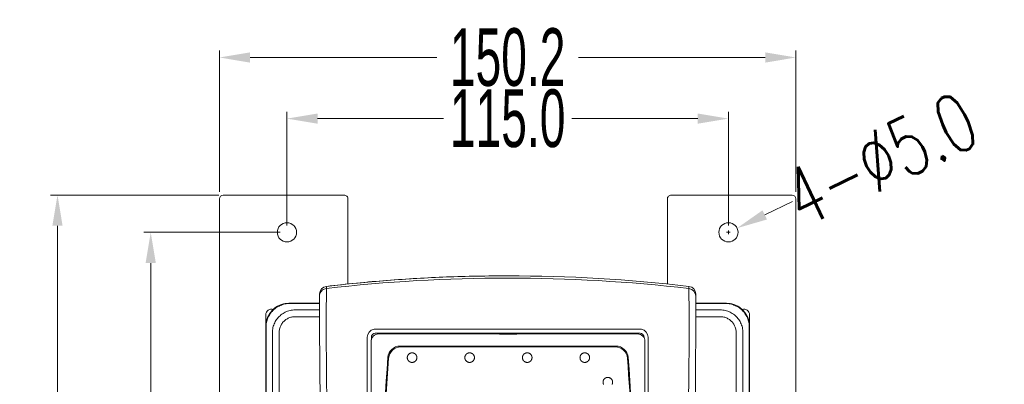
# Model space of a CAD drawing. Header units: millimetres. Extents: x -473 to 23648, y -382 to 1866.
# Tile 58 of 256: x 995 to 1251, y 152 to 247. Entities that reach past the tile are written whole.
import ezdxf

# ---------------------------------------------------------------- set-up
doc = ezdxf.new("R2010")
doc.units = ezdxf.units.MM
doc.header["$LTSCALE"] = 80
doc.header["$PDMODE"] = 3
doc.header["$PDSIZE"] = 0.3
doc.layers.get('0').update_dxf_attribs({"linetype": 'CONTINUOUS'})
doc.layers.get('DEFPOINTS').update_dxf_attribs({"linetype": 'CONTINUOUS'})
for name, color, linetype in [('02___PRT_ALL_AXES', 7, 'CONTINUOUS'), ('03___PRT_ALL_CURVES', 7, 'CONTINUOUS'), ('03_ALL_AXES', 7, 'CONTINUOUS'), ('09_ALL_ROUNDS', 7, 'CONTINUOUS'), ('20_ALL_FEATURES', 7, 'CONTINUOUS')]:
    doc.layers.add(name, color=color, linetype=linetype)
doc.styles.get("Standard").update_dxf_attribs({"font": 'technic_.ttf', "width": 0.7})
doc.dimstyles.get("Standard").update_dxf_attribs({"dimtxt": 3, "dimasz": 3, "dimexe": 0.18, "dimexo": 0.0625, "dimgap": 0.09, "dimtad": 1, "dimdsep": 46, "dimtxsty": 'STANDARD', "dimcen": 0.09, "dimadec": 0, "dimazin": 0, "dimtol": 1, "dimtp": 0.01, "dimtm": 0.01, "dimtfac": 1, "dimtofl": 0, "dimtmove": 0, "dimatfit": 3, "dimfxl": 1, "dimtolj": 1, "dimarcsym": 0})

# ---------------------------------------------------------------- blocks, each defined once
blk = doc.blocks.new('*D6')
at = {"color": 0, "lineweight": 0, "transparency": 16777216}
for p, q in [((1064.53, 193.72), (1064.53, 223.33)), ((1179.53, 193.72), (1179.53, 223.33)), ((1072.53, 221.53), (1105.32, 221.53)), ((1171.53, 221.53), (1138.75, 221.53))]:
    blk.add_line(p, q, dxfattribs=at)
for points in [[(1072.53, 222.87), (1072.53, 220.2), (1064.53, 221.53)], [(1171.53, 220.2), (1171.53, 222.87), (1179.53, 221.53)]]:
    blk.add_solid(points, dxfattribs=at)
at = {"layer": 'DEFPOINTS', "color": 0, "lineweight": 0, "transparency": 16777216}
for p in [(1179.53, 221.53), (1064.53, 191.92), (1179.53, 191.92)]:
    blk.add_point(p, dxfattribs=at)
at = {"color": 0, "lineweight": 0, "transparency": 16777216, "insert": (1122.03, 221.53), "char_height": 15, "attachment_point": 5}
blk.add_mtext('\\A1;115.0', dxfattribs=at)
blk = doc.blocks.new('*D7')
at = {"color": 0, "lineweight": 0, "transparency": 16777216}
for p, q in [((1046.93, 202.42), (1046.93, 239.26)), ((1197.13, 202.42), (1197.13, 239.26)), ((1054.93, 237.46), (1103.57, 237.46)), ((1189.13, 237.46), (1140.5, 237.46))]:
    blk.add_line(p, q, dxfattribs=at)
for points in [[(1054.93, 238.79), (1054.93, 236.12), (1046.93, 237.46)], [(1189.13, 236.12), (1189.13, 238.79), (1197.13, 237.46)]]:
    blk.add_solid(points, dxfattribs=at)
at = {"layer": 'DEFPOINTS', "color": 0, "lineweight": 0, "transparency": 16777216}
for p in [(1197.13, 237.46), (1046.93, 200.62), (1197.13, 200.62)]:
    blk.add_point(p, dxfattribs=at)
at = {"color": 0, "lineweight": 0, "transparency": 16777216, "insert": (1122.03, 237.46), "char_height": 15, "attachment_point": 5}
blk.add_mtext('\\A1;150.2', dxfattribs=at)
blk = doc.blocks.new('*D8')
at = {"color": 0, "lineweight": 0, "transparency": 16777216}
for p, q in [((1062.73, 191.92), (1027.25, 191.92)), ((1029.05, 183.92), (1029.05, 101.26)), ((1029.05, -20.08), (1029.05, 62.58)), ((1062.73, -28.08), (1027.25, -28.08))]:
    blk.add_line(p, q, dxfattribs=at)
for points in [[(1030.38, 183.92), (1027.72, 183.92), (1029.05, 191.92)], [(1027.72, -20.08), (1030.38, -20.08), (1029.05, -28.08)]]:
    blk.add_solid(points, dxfattribs=at)
at = {"layer": 'DEFPOINTS', "color": 0, "lineweight": 0, "transparency": 16777216}
for p in [(1064.53, 191.92), (1029.05, -28.08), (1064.53, -28.08)]:
    blk.add_point(p, dxfattribs=at)
at = {"color": 0, "lineweight": 0, "transparency": 16777216, "insert": (1029.05, 81.92), "char_height": 15, "attachment_point": 5, "rotation": 90}
blk.add_mtext('\\A1;220.0', dxfattribs=at)
blk = doc.blocks.new('*D9')
at = {"color": 0, "lineweight": 0, "transparency": 16777216}
for p, q in [((1046.77, 201.62), (1002.96, 201.62)), ((1004.76, 193.62), (1004.76, 105.76)), ((1004.76, -24.28), (1004.76, 63.58)), ((1046.13, -32.28), (1002.96, -32.28))]:
    blk.add_line(p, q, dxfattribs=at)
for points in [[(1006.09, 193.62), (1003.42, 193.62), (1004.76, 201.62)], [(1003.42, -24.28), (1006.09, -24.28), (1004.76, -32.28)]]:
    blk.add_solid(points, dxfattribs=at)
at = {"layer": 'DEFPOINTS', "color": 0, "lineweight": 0, "transparency": 16777216}
for p in [(1004.76, 201.62), (1048.57, 201.62), (1047.93, -32.28)]:
    blk.add_point(p, dxfattribs=at)
at = {"color": 0, "lineweight": 0, "transparency": 16777216, "insert": (1004.76, 84.67), "char_height": 15, "attachment_point": 5, "rotation": 90}
blk.add_mtext('\\A1;233.9', dxfattribs=at)
blk = doc.blocks.new('*D10')
at = {"color": 0, "lineweight": 0, "transparency": 16777216}
for p, q in [((1196.22, 199.92), (1189, 196.46)), ((1179.53, 191.42), (1179.53, 192.42)), ((1179.03, 191.92), (1180.03, 191.92))]:
    blk.add_line(p, q, dxfattribs=at)
blk.add_solid([(1188.43, 197.66), (1189.58, 195.26), (1181.79, 193)], dxfattribs=at)
at = {"layer": 'DEFPOINTS', "color": 0, "lineweight": 0, "transparency": 16777216}
for p in [(1181.79, 193), (1177.28, 190.84)]:
    blk.add_point(p, dxfattribs=at)
at = {"color": 0, "lineweight": 0, "transparency": 16777216, "insert": (1219.18, 210.93), "char_height": 15, "attachment_point": 5, "rotation": 25.6164}
blk.add_mtext('\\A1;\\ftxt.shx;4-%%c5.0', dxfattribs=at)

msp = doc.modelspace()

# ---------------------------------------------------------------- linework, layer by layer
at = {"color": 0, "linetype": 'Continuous', "lineweight": 0}
for p, q in [((1155.827, 165.45), (1088.427, 165.45)), ((1119.877, 165.394), (1119.877, 165.429)), ((1119.877, 165.429), (1124.377, 165.429)), ((1124.377, 165.394), (1119.877, 165.394)), ((1120.127, 165.403), (1124.127, 165.403)), ((1124.377, 165.429), (1124.377, 165.394)), ((1086.454, 163.478), (1086.454, 86.778)), ((1150.226, 162.278), (1094.028, 162.278)), ((1150.041, 162.078), (1094.212, 162.078)), ((1157.799, 102.778), (1157.799, 163.478))]:
    msp.add_line(p, q, dxfattribs=at)
for centre, radius, start, end in [((1088.427, 163.478), 1.972, 90, 180), ((1155.827, 163.478), 1.972, 0, 90), ((1094.028, 159.078), 3.2, 90, 175.51072), ((1094.212, 158.878), 3.2, 90, 175.52782), ((1150.041, 158.878), 3.2, 4.47218, 90), ((1150.226, 159.078), 3.2, 4.48928, 90), ((1711.727, 110.58), 622.8, 175.51072, 184.474232), ((1711.727, 110.58), 622.6, 175.527824, 179.444122), ((532.527, 110.58), 622.6, 1.320421, 4.472176), ((532.527, 110.58), 622.8, 355.525768, 4.48928)]:
    msp.add_arc(centre, radius, start, end, dxfattribs=at)
at = {"layer": '02___PRT_ALL_AXES', "color": 0, "linetype": 'Continuous', "lineweight": 0}
for p, q in [((1074.803, 177.84), (1074.803, 177.277)), ((1169.265, 177.277), (1169.265, 177.84)), ((1073.034, 175.852), (1073.034, 175.291)), ((1171.034, 175.291), (1171.034, 175.852))]:
    msp.add_line(p, q, dxfattribs=at)
for centre, radius, start, end in [((1122.041, -228.285), 408.863, 90.00093, 96.63443), ((1122.027, -228.297), 408.875, 83.36566, 89.99898), ((1075.035, 175.853), 2, 96.64506, 180.01021), ((1169.034, 175.853), 2, 359.98981, 83.35494)]:
    msp.add_arc(centre, radius, start, end, dxfattribs=at)
at = {"layer": '03___PRT_ALL_CURVES', "color": 0, "linetype": 'Continuous', "lineweight": 0}
for points in [[(1098.381, 159.278), (1098.379, 159.331), (1098.375, 159.383), (1098.37, 159.435), (1098.363, 159.485), (1098.354, 159.534), (1098.343, 159.583), (1098.33, 159.631), (1098.315, 159.678), (1098.299, 159.724), (1098.28, 159.77), (1098.26, 159.815), (1098.238, 159.859), (1098.215, 159.902), (1098.189, 159.944), (1098.162, 159.985), (1098.134, 160.024), (1098.104, 160.063), (1098.073, 160.1), (1098.04, 160.136), (1098.006, 160.17), (1097.971, 160.203), (1097.935, 160.235), (1097.898, 160.265), (1097.86, 160.294), (1097.821, 160.321), (1097.78, 160.346), (1097.739, 160.37), (1097.698, 160.392), (1097.655, 160.413), (1097.612, 160.432), (1097.568, 160.449), (1097.523, 160.464), (1097.479, 160.478), (1097.433, 160.491), (1097.387, 160.501), (1097.341, 160.51), (1097.295, 160.517), (1097.249, 160.522), (1097.202, 160.526), (1097.155, 160.527), (1097.109, 160.527), (1097.062, 160.526), (1097.015, 160.522), (1096.969, 160.517), (1096.922, 160.51), (1096.876, 160.501), (1096.83, 160.491), (1096.785, 160.478), (1096.74, 160.464), (1096.696, 160.449), (1096.652, 160.431), (1096.608, 160.412), (1096.566, 160.392), (1096.524, 160.37), (1096.483, 160.346), (1096.443, 160.32), (1096.403, 160.293), (1096.365, 160.264), (1096.328, 160.234), (1096.292, 160.203), (1096.257, 160.17), (1096.223, 160.135), (1096.19, 160.099), (1096.159, 160.062), (1096.129, 160.023), (1096.101, 159.984), (1096.074, 159.943), (1096.049, 159.901), (1096.025, 159.858), (1096.003, 159.814), (1095.983, 159.769), (1095.965, 159.723), (1095.948, 159.677), (1095.934, 159.63), (1095.921, 159.582), (1095.91, 159.534), (1095.901, 159.484), (1095.894, 159.434), (1095.888, 159.383), (1095.885, 159.331), (1095.883, 159.278)], [(1095.883, 159.278), (1095.885, 159.225), (1095.889, 159.173), (1095.894, 159.122), (1095.901, 159.071), (1095.91, 159.022), (1095.921, 158.973), (1095.934, 158.925), (1095.949, 158.878), (1095.965, 158.832), (1095.983, 158.786), (1096.004, 158.741), (1096.026, 158.697), (1096.049, 158.654), (1096.075, 158.612), (1096.102, 158.572), (1096.13, 158.532), (1096.16, 158.493), (1096.191, 158.456), (1096.224, 158.42), (1096.257, 158.386), (1096.292, 158.353), (1096.329, 158.321), (1096.366, 158.291), (1096.404, 158.263), (1096.443, 158.236), (1096.483, 158.21), (1096.524, 158.186), (1096.566, 158.164), (1096.609, 158.144), (1096.652, 158.125), (1096.696, 158.107), (1096.74, 158.092), (1096.785, 158.078), (1096.831, 158.066), (1096.876, 158.055), (1096.922, 158.047), (1096.969, 158.04), (1097.015, 158.034), (1097.062, 158.031), (1097.109, 158.029), (1097.155, 158.029), (1097.202, 158.031), (1097.249, 158.034), (1097.295, 158.04), (1097.342, 158.047), (1097.388, 158.055), (1097.433, 158.066), (1097.479, 158.078), (1097.524, 158.092), (1097.568, 158.108), (1097.612, 158.125), (1097.655, 158.144), (1097.698, 158.164), (1097.74, 158.187), (1097.781, 158.211), (1097.821, 158.236), (1097.86, 158.263), (1097.899, 158.292), (1097.936, 158.322), (1097.972, 158.354), (1098.007, 158.387), (1098.041, 158.421), (1098.073, 158.457), (1098.105, 158.494), (1098.135, 158.533), (1098.163, 158.573), (1098.19, 158.614), (1098.215, 158.656), (1098.239, 158.699), (1098.261, 158.742), (1098.281, 158.787), (1098.299, 158.833), (1098.316, 158.879), (1098.33, 158.926), (1098.343, 158.974), (1098.354, 159.023), (1098.363, 159.072), (1098.37, 159.122), (1098.375, 159.173), (1098.379, 159.225), (1098.381, 159.278)], [(1113.377, 159.278), (1113.375, 159.331), (1113.371, 159.383), (1113.366, 159.435), (1113.358, 159.485), (1113.349, 159.534), (1113.338, 159.583), (1113.326, 159.631), (1113.311, 159.678), (1113.294, 159.724), (1113.276, 159.77), (1113.256, 159.815), (1113.234, 159.859), (1113.21, 159.902), (1113.185, 159.944), (1113.158, 159.985), (1113.129, 160.024), (1113.1, 160.063), (1113.068, 160.1), (1113.036, 160.136), (1113.002, 160.17), (1112.967, 160.203), (1112.931, 160.235), (1112.894, 160.265), (1112.855, 160.294), (1112.816, 160.321), (1112.776, 160.346), (1112.735, 160.37), (1112.693, 160.392), (1112.65, 160.413), (1112.607, 160.432), (1112.563, 160.449), (1112.519, 160.464), (1112.474, 160.478), (1112.428, 160.491), (1112.383, 160.501), (1112.337, 160.51), (1112.29, 160.517), (1112.244, 160.522), (1112.197, 160.526), (1112.15, 160.527), (1112.104, 160.527), (1112.057, 160.526), (1112.01, 160.522), (1111.964, 160.517), (1111.917, 160.51), (1111.871, 160.501), (1111.825, 160.491), (1111.78, 160.478), (1111.735, 160.464), (1111.69, 160.449), (1111.647, 160.431), (1111.603, 160.412), (1111.561, 160.392), (1111.519, 160.37), (1111.478, 160.346), (1111.437, 160.32), (1111.398, 160.293), (1111.36, 160.264), (1111.323, 160.234), (1111.286, 160.203), (1111.251, 160.17), (1111.218, 160.135), (1111.185, 160.099), (1111.154, 160.062), (1111.124, 160.023), (1111.095, 159.984), (1111.069, 159.943), (1111.043, 159.901), (1111.02, 159.858), (1110.998, 159.814), (1110.978, 159.769), (1110.959, 159.723), (1110.943, 159.677), (1110.928, 159.63), (1110.915, 159.582), (1110.905, 159.534), (1110.896, 159.484), (1110.888, 159.434), (1110.883, 159.383), (1110.879, 159.331), (1110.877, 159.278)], [(1110.877, 159.278), (1110.879, 159.225), (1110.883, 159.173), (1110.888, 159.122), (1110.896, 159.071), (1110.905, 159.022), (1110.916, 158.973), (1110.928, 158.925), (1110.943, 158.878), (1110.96, 158.832), (1110.978, 158.786), (1110.998, 158.741), (1111.02, 158.697), (1111.044, 158.654), (1111.069, 158.612), (1111.096, 158.572), (1111.125, 158.532), (1111.154, 158.493), (1111.186, 158.456), (1111.218, 158.42), (1111.252, 158.386), (1111.287, 158.353), (1111.323, 158.321), (1111.361, 158.291), (1111.399, 158.263), (1111.438, 158.236), (1111.478, 158.21), (1111.519, 158.186), (1111.561, 158.164), (1111.604, 158.144), (1111.647, 158.125), (1111.691, 158.107), (1111.735, 158.092), (1111.78, 158.078), (1111.826, 158.066), (1111.871, 158.055), (1111.917, 158.047), (1111.964, 158.04), (1112.01, 158.034), (1112.057, 158.031), (1112.104, 158.029), (1112.15, 158.029), (1112.197, 158.031), (1112.244, 158.034), (1112.29, 158.04), (1112.337, 158.047), (1112.383, 158.055), (1112.429, 158.066), (1112.474, 158.078), (1112.519, 158.092), (1112.564, 158.108), (1112.607, 158.125), (1112.651, 158.144), (1112.693, 158.164), (1112.735, 158.187), (1112.776, 158.211), (1112.817, 158.236), (1112.856, 158.263), (1112.894, 158.292), (1112.931, 158.322), (1112.968, 158.354), (1113.003, 158.387), (1113.037, 158.421), (1113.069, 158.457), (1113.1, 158.494), (1113.13, 158.533), (1113.159, 158.573), (1113.185, 158.614), (1113.211, 158.656), (1113.234, 158.699), (1113.256, 158.742), (1113.277, 158.787), (1113.295, 158.833), (1113.311, 158.879), (1113.326, 158.926), (1113.339, 158.974), (1113.349, 159.023), (1113.359, 159.072), (1113.366, 159.122), (1113.371, 159.173), (1113.375, 159.225), (1113.377, 159.278)], [(1128.377, 159.278), (1128.375, 159.331), (1128.371, 159.383), (1128.365, 159.435), (1128.358, 159.485), (1128.349, 159.534), (1128.338, 159.583), (1128.325, 159.631), (1128.311, 159.678), (1128.294, 159.724), (1128.276, 159.77), (1128.256, 159.815), (1128.234, 159.859), (1128.21, 159.902), (1128.185, 159.944), (1128.158, 159.985), (1128.129, 160.024), (1128.099, 160.063), (1128.068, 160.1), (1128.035, 160.136), (1128.002, 160.17), (1127.967, 160.203), (1127.93, 160.235), (1127.893, 160.265), (1127.855, 160.294), (1127.816, 160.321), (1127.776, 160.346), (1127.734, 160.37), (1127.693, 160.392), (1127.65, 160.413), (1127.607, 160.432), (1127.563, 160.449), (1127.518, 160.464), (1127.473, 160.478), (1127.428, 160.491), (1127.382, 160.501), (1127.336, 160.51), (1127.29, 160.517), (1127.243, 160.522), (1127.197, 160.526), (1127.15, 160.527), (1127.103, 160.527), (1127.056, 160.526), (1127.01, 160.522), (1126.963, 160.517), (1126.917, 160.51), (1126.871, 160.501), (1126.825, 160.491), (1126.78, 160.478), (1126.735, 160.464), (1126.69, 160.449), (1126.646, 160.431), (1126.603, 160.412), (1126.56, 160.392), (1126.518, 160.37), (1126.477, 160.346), (1126.437, 160.32), (1126.398, 160.293), (1126.359, 160.264), (1126.322, 160.234), (1126.286, 160.203), (1126.251, 160.17), (1126.217, 160.135), (1126.185, 160.099), (1126.153, 160.062), (1126.123, 160.023), (1126.095, 159.984), (1126.068, 159.943), (1126.043, 159.901), (1126.019, 159.858), (1125.997, 159.814), (1125.977, 159.769), (1125.959, 159.723), (1125.942, 159.677), (1125.928, 159.63), (1125.915, 159.582), (1125.904, 159.534), (1125.895, 159.484), (1125.888, 159.434), (1125.882, 159.383), (1125.879, 159.331), (1125.877, 159.278)], [(1125.877, 159.278), (1125.879, 159.225), (1125.882, 159.173), (1125.888, 159.122), (1125.895, 159.071), (1125.904, 159.022), (1125.915, 158.973), (1125.928, 158.925), (1125.943, 158.878), (1125.959, 158.832), (1125.977, 158.786), (1125.998, 158.741), (1126.02, 158.697), (1126.043, 158.654), (1126.069, 158.612), (1126.096, 158.572), (1126.124, 158.532), (1126.154, 158.493), (1126.185, 158.456), (1126.218, 158.42), (1126.252, 158.386), (1126.287, 158.353), (1126.323, 158.321), (1126.36, 158.291), (1126.398, 158.263), (1126.438, 158.236), (1126.478, 158.21), (1126.519, 158.186), (1126.561, 158.164), (1126.603, 158.144), (1126.647, 158.125), (1126.69, 158.107), (1126.735, 158.092), (1126.78, 158.078), (1126.825, 158.066), (1126.871, 158.055), (1126.917, 158.047), (1126.963, 158.04), (1127.01, 158.034), (1127.057, 158.031), (1127.103, 158.029), (1127.15, 158.029), (1127.197, 158.031), (1127.243, 158.034), (1127.29, 158.04), (1127.336, 158.047), (1127.382, 158.055), (1127.428, 158.066), (1127.474, 158.078), (1127.519, 158.092), (1127.563, 158.108), (1127.607, 158.125), (1127.65, 158.144), (1127.693, 158.164), (1127.735, 158.187), (1127.776, 158.211), (1127.816, 158.236), (1127.856, 158.263), (1127.894, 158.292), (1127.931, 158.322), (1127.967, 158.354), (1128.002, 158.387), (1128.036, 158.421), (1128.069, 158.457), (1128.1, 158.494), (1128.13, 158.533), (1128.158, 158.573), (1128.185, 158.614), (1128.21, 158.656), (1128.234, 158.699), (1128.256, 158.742), (1128.276, 158.787), (1128.295, 158.833), (1128.311, 158.879), (1128.326, 158.926), (1128.338, 158.974), (1128.349, 159.023), (1128.358, 159.072), (1128.365, 159.122), (1128.371, 159.173), (1128.375, 159.225), (1128.377, 159.278)], [(1143.373, 159.278), (1143.371, 159.331), (1143.368, 159.383), (1143.362, 159.435), (1143.355, 159.485), (1143.346, 159.534), (1143.335, 159.583), (1143.322, 159.631), (1143.308, 159.678), (1143.291, 159.724), (1143.273, 159.77), (1143.252, 159.815), (1143.23, 159.859), (1143.207, 159.902), (1143.181, 159.944), (1143.155, 159.985), (1143.126, 160.024), (1143.096, 160.063), (1143.065, 160.1), (1143.032, 160.136), (1142.999, 160.17), (1142.964, 160.203), (1142.928, 160.235), (1142.89, 160.265), (1142.852, 160.294), (1142.813, 160.321), (1142.773, 160.346), (1142.732, 160.37), (1142.69, 160.392), (1142.647, 160.413), (1142.604, 160.432), (1142.56, 160.449), (1142.516, 160.464), (1142.471, 160.478), (1142.425, 160.491), (1142.38, 160.501), (1142.334, 160.51), (1142.287, 160.517), (1142.241, 160.522), (1142.194, 160.526), (1142.147, 160.527), (1142.101, 160.527), (1142.054, 160.526), (1142.007, 160.522), (1141.961, 160.517), (1141.914, 160.51), (1141.868, 160.501), (1141.822, 160.491), (1141.777, 160.478), (1141.732, 160.464), (1141.688, 160.449), (1141.644, 160.431), (1141.6, 160.412), (1141.558, 160.392), (1141.516, 160.37), (1141.475, 160.346), (1141.435, 160.32), (1141.395, 160.293), (1141.357, 160.264), (1141.32, 160.234), (1141.284, 160.203), (1141.249, 160.17), (1141.215, 160.135), (1141.182, 160.099), (1141.151, 160.062), (1141.121, 160.023), (1141.093, 159.984), (1141.066, 159.943), (1141.041, 159.901), (1141.017, 159.858), (1140.995, 159.814), (1140.975, 159.769), (1140.956, 159.723), (1140.94, 159.677), (1140.925, 159.63), (1140.913, 159.582), (1140.902, 159.534), (1140.893, 159.484), (1140.886, 159.434), (1140.88, 159.383), (1140.876, 159.331), (1140.874, 159.278)], [(1140.874, 159.278), (1140.877, 159.225), (1140.88, 159.173), (1140.886, 159.122), (1140.893, 159.071), (1140.902, 159.022), (1140.913, 158.973), (1140.926, 158.925), (1140.94, 158.878), (1140.957, 158.832), (1140.975, 158.786), (1140.995, 158.741), (1141.017, 158.697), (1141.041, 158.654), (1141.067, 158.612), (1141.093, 158.572), (1141.122, 158.532), (1141.152, 158.493), (1141.183, 158.456), (1141.216, 158.42), (1141.249, 158.386), (1141.284, 158.353), (1141.32, 158.321), (1141.358, 158.291), (1141.396, 158.263), (1141.435, 158.236), (1141.475, 158.21), (1141.516, 158.186), (1141.558, 158.164), (1141.601, 158.144), (1141.644, 158.125), (1141.688, 158.107), (1141.732, 158.092), (1141.777, 158.078), (1141.823, 158.066), (1141.868, 158.055), (1141.914, 158.047), (1141.961, 158.04), (1142.007, 158.034), (1142.054, 158.031), (1142.101, 158.029), (1142.147, 158.029), (1142.194, 158.031), (1142.241, 158.034), (1142.287, 158.04), (1142.334, 158.047), (1142.38, 158.055), (1142.426, 158.066), (1142.471, 158.078), (1142.516, 158.092), (1142.56, 158.108), (1142.604, 158.125), (1142.648, 158.144), (1142.69, 158.164), (1142.732, 158.187), (1142.773, 158.211), (1142.813, 158.236), (1142.853, 158.263), (1142.891, 158.292), (1142.928, 158.322), (1142.964, 158.354), (1142.999, 158.387), (1143.033, 158.421), (1143.066, 158.457), (1143.097, 158.494), (1143.127, 158.533), (1143.155, 158.573), (1143.182, 158.614), (1143.207, 158.656), (1143.231, 158.699), (1143.253, 158.742), (1143.273, 158.787), (1143.291, 158.833), (1143.308, 158.879), (1143.322, 158.926), (1143.335, 158.974), (1143.346, 159.023), (1143.355, 159.072), (1143.362, 159.122), (1143.368, 159.173), (1143.371, 159.225), (1143.373, 159.278)], [(1149.37, 152.878), (1149.368, 152.931), (1149.364, 152.983), (1149.359, 153.035), (1149.351, 153.085), (1149.342, 153.134), (1149.331, 153.183), (1149.319, 153.231), (1149.304, 153.278), (1149.288, 153.324), (1149.269, 153.37), (1149.249, 153.415), (1149.227, 153.459), (1149.203, 153.502), (1149.178, 153.544), (1149.151, 153.585), (1149.123, 153.624), (1149.093, 153.663), (1149.062, 153.7), (1149.029, 153.736), (1148.995, 153.77), (1148.96, 153.803), (1148.924, 153.835), (1148.887, 153.865), (1148.849, 153.894), (1148.809, 153.921), (1148.769, 153.946), (1148.728, 153.97), (1148.686, 153.992), (1148.644, 154.013), (1148.601, 154.032), (1148.557, 154.049), (1148.512, 154.064), (1148.467, 154.078), (1148.422, 154.091), (1148.376, 154.101), (1148.33, 154.11), (1148.284, 154.117), (1148.237, 154.122), (1148.191, 154.126), (1148.144, 154.127), (1148.097, 154.127), (1148.051, 154.126), (1148.004, 154.122), (1147.958, 154.117), (1147.911, 154.11), (1147.865, 154.101), (1147.819, 154.091), (1147.774, 154.078), (1147.729, 154.064), (1147.685, 154.049), (1147.641, 154.031), (1147.597, 154.012), (1147.555, 153.992), (1147.513, 153.97), (1147.472, 153.946), (1147.432, 153.92), (1147.392, 153.893), (1147.354, 153.864), (1147.317, 153.834), (1147.281, 153.803), (1147.246, 153.77), (1147.212, 153.735), (1147.179, 153.699), (1147.148, 153.662), (1147.118, 153.623), (1147.09, 153.584), (1147.063, 153.543), (1147.038, 153.501), (1147.014, 153.458), (1146.992, 153.414), (1146.972, 153.369), (1146.954, 153.323), (1146.937, 153.277), (1146.923, 153.23), (1146.91, 153.182), (1146.899, 153.134), (1146.89, 153.084), (1146.883, 153.034), (1146.877, 152.983), (1146.874, 152.931), (1146.872, 152.878)], [(1146.872, 152.878), (1146.874, 152.825), (1146.877, 152.773), (1146.883, 152.722), (1146.89, 152.671), (1146.899, 152.622), (1146.91, 152.573), (1146.923, 152.525), (1146.937, 152.478), (1146.954, 152.432), (1146.972, 152.386), (1146.993, 152.341), (1147.015, 152.297)], [(1149.228, 152.299), (1149.249, 152.342), (1149.27, 152.387), (1149.288, 152.433), (1149.304, 152.479), (1149.319, 152.526), (1149.332, 152.574), (1149.342, 152.623), (1149.352, 152.672), (1149.359, 152.722), (1149.364, 152.773), (1149.368, 152.825), (1149.37, 152.878)]]:
    msp.add_lwpolyline(points, dxfattribs=at)
at = {"layer": '03_ALL_AXES', "color": 0, "linetype": 'Continuous', "lineweight": 0}
for centre in [(1064.534, 191.919), (1179.534, 191.919)]:
    msp.add_circle(centre, 2.5, dxfattribs=at)
at = {"layer": '09_ALL_ROUNDS', "color": 0, "linetype": 'Continuous', "lineweight": 0}
for p, q in [((1046.934, -31.28), (1046.934, 200.62)), ((1079.434, 201.62), (1047.934, 201.62)), ((1080.434, 200.62), (1080.434, 178.457)), ((1163.634, 200.62), (1163.634, 178.453)), ((1196.134, 201.62), (1164.634, 201.62)), ((1197.134, -31.28), (1197.134, 200.62)), ((1073.034, 175.291), (1073.034, 171.42)), ((1171.034, 171.42), (1171.034, 175.291)), ((1073.034, 173.352), (1065.021, 173.352)), ((1073.034, 173.42), (1065.034, 173.42)), ((1179.034, 173.42), (1171.034, 173.42)), ((1179.048, 173.352), (1171.034, 173.352)), ((1073.034, 171.712), (1066.661, 171.712)), ((1073.035, 169.937), (1066.661, 169.937)), ((1177.408, 171.712), (1171.034, 171.712)), ((1177.408, 169.937), (1171.034, 169.937)), ((1059.034, 167.42), (1059.034, 50.128)), ((1059.102, 167.434), (1059.102, -6.593)), ((1184.966, -6.593), (1184.966, 167.434)), ((1185.034, 50.129), (1185.034, 167.42)), ((1060.742, 165.794), (1060.742, -4.953)), ((1062.518, 165.794), (1062.518, -4.953)), ((1087.534, 165.608), (1156.534, 165.608)), ((1181.551, -4.953), (1181.551, 165.794)), ((1183.326, -4.953), (1183.326, 165.794))]:
    msp.add_line(p, q, dxfattribs=at)
at = {"layer": '09_ALL_ROUNDS', "color": 7, "linetype": 'Continuous', "lineweight": 0}
msp.add_line((1158.616, 164.589), (1158.615, 131.892), dxfattribs=at)
at = {"layer": '09_ALL_ROUNDS', "color": 0, "linetype": 'Continuous', "lineweight": 0}
for centre, radius, start, end in [((1047.934, 200.62), 1, 90, 180), ((1079.434, 200.62), 1, 359.99998, 90), ((1164.634, 200.62), 1, 90, 180.00002), ((1196.134, 200.62), 1, 0, 90), ((1122.041, -228.857), 408.872, 90.00101, 96.63436), ((1122.027, -228.857), 408.872, 83.36564, 89.99899), ((1169.035, 175.29), 2, 0.01572, 83.38163), ((1065.034, 167.42), 6, 90, 180), ((1179.034, 167.42), 6, 0, 90), ((2873.034, 171.42), 1800, 179.999998, 182.04644), ((2883.578, 171.426), 1808.818, 179.99995, 181.957773), ((-639.1, 171.422), 1808.409, 358.626326, 0.000166), ((-628.966, 171.42), 1800, 358.567579, 0.000002), ((1087.534, 164.59), 1.017, 90, 180), ((1156.534, 164.59), 1.017, 0, 90)]:
    msp.add_arc(centre, radius, start, end, dxfattribs=at)
at = {"layer": '09_ALL_ROUNDS', "color": 7, "linetype": 'Continuous', "lineweight": 0}
for centre, radius, start, end in [((1087.546, 164.589), 2.092, 99.19359, 179.99531), ((1087.537, 164.646), 2.034, 90.0821, 99.19901), ((1156.533, 164.646), 2.034, 80.801, 89.9217), ((1156.524, 164.589), 2.092, 0.00473, 80.80639)]:
    msp.add_arc(centre, radius, start, end, dxfattribs=at)
at = {"layer": '09_ALL_ROUNDS', "color": 0, "linetype": 'Continuous', "lineweight": 0}
for points, knots in [([(1073.034, 175.291), (1073.034, 175.484), (1073.091, 175.873), (1073.34, 176.405), (1073.731, 176.844), (1074.231, 177.153), (1074.611, 177.254), (1074.803, 177.277)], [0, 0, 0, 0, 0.5795721, 1.1592857, 1.7390779, 2.3189804, 2.898934, 2.898934, 2.898934, 2.898934]), ([(1074.803, 177.277), (1074.814, 177.239), (1074.815, 177.104), (1074.829, 176.814), (1074.827, 176.335), (1074.823, 175.663), (1074.81, 174.803), (1074.794, 173.782), (1074.776, 172.637), (1074.765, 171.839), (1074.76, 171.427)], [0, 0, 0, 0, 0.1169473, 0.3990719, 0.8759035, 1.5504189, 2.416278, 3.4561723, 4.6148255, 5.8505955, 5.8505955, 5.8505955, 5.8505955]), ([(1169.308, 171.427), (1169.303, 171.859), (1169.292, 172.693), (1169.273, 173.885), (1169.256, 174.938), (1169.244, 175.804), (1169.239, 176.441), (1169.243, 176.853), (1169.248, 177.086), (1169.256, 177.207), (1169.261, 177.26), (1169.265, 177.277)], [0, 0, 0, 0, 1.2937156, 2.5035104, 3.5758311, 4.4545083, 5.1008889, 5.4874476, 5.6911092, 5.799863, 5.8506922, 5.8506922, 5.8506922, 5.8506922]), ([(1065.021, 173.352), (1064.586, 173.341), (1063.712, 173.223), (1062.47, 172.766), (1061.35, 172.049), (1060.409, 171.109), (1059.691, 169.989), (1059.232, 168.746), (1059.113, 167.87), (1059.102, 167.434)], [0, 0, 0, 0, 1.3044471, 2.620148, 3.9405987, 5.2622731, 6.5823158, 7.8981733, 9.2084491, 9.2084491, 9.2084491, 9.2084491]), ([(1065.021, 173.352), (1065.022, 173.365), (1065.024, 173.387), (1065.028, 173.406), (1065.031, 173.42), (1065.034, 173.42)], [0, 0, 0, 0, 0.038015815, 0.061192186, 0.069984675, 0.069984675, 0.069984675, 0.069984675]), ([(1179.034, 173.42), (1179.037, 173.42), (1179.04, 173.406), (1179.044, 173.387), (1179.047, 173.365), (1179.048, 173.352)], [0, 0, 0, 0, 0.008792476, 0.031968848, 0.069984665, 0.069984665, 0.069984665, 0.069984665]), ([(1184.966, 167.434), (1184.955, 167.87), (1184.836, 168.746), (1184.378, 169.988), (1183.661, 171.107), (1182.72, 172.048), (1181.601, 172.764), (1180.359, 173.223), (1179.484, 173.341), (1179.048, 173.352)], [0, 0, 0, 0, 1.3097167, 2.6249748, 3.9444984, 5.2652119, 6.584299, 7.8991587, 9.208449, 9.208449, 9.208449, 9.208449]), ([(1066.661, 171.712), (1066.217, 171.709), (1065.33, 171.603), (1064.072, 171.158), (1062.947, 170.447), (1062.007, 169.508), (1061.297, 168.382), (1060.851, 167.125), (1060.746, 166.238), (1060.742, 165.794)], [0, 0, 0, 0, 1.3304599, 2.6539416, 3.972528, 5.2893486, 6.6078893, 7.9313645, 9.2618453, 9.2618453, 9.2618453, 9.2618453]), ([(1066.661, 169.937), (1066.349, 169.937), (1065.726, 169.868), (1064.841, 169.562), (1064.048, 169.066), (1063.389, 168.407), (1062.893, 167.615), (1062.586, 166.729), (1062.518, 166.105), (1062.518, 165.794)], [0, 0, 0, 0, 0.933363, 1.8634873, 2.7884951, 3.7120416, 4.6376537, 5.5682563, 6.5017501, 6.5017501, 6.5017501, 6.5017501]), ([(1183.326, 165.794), (1183.323, 166.238), (1183.217, 167.125), (1182.771, 168.382), (1182.061, 169.508), (1181.122, 170.447), (1179.996, 171.158), (1178.738, 171.603), (1177.851, 171.709), (1177.408, 171.712)], [0, 0, 0, 0, 1.3304808, 2.6539561, 3.9724967, 5.2893173, 6.6079037, 7.9313854, 9.2618453, 9.2618453, 9.2618453, 9.2618453]), ([(1181.551, 165.794), (1181.551, 166.105), (1181.482, 166.729), (1181.175, 167.615), (1180.68, 168.407), (1180.02, 169.066), (1179.228, 169.562), (1178.342, 169.868), (1177.719, 169.937), (1177.408, 169.937)], [0, 0, 0, 0, 0.9334939, 1.8640965, 2.7897085, 3.713255, 4.6382628, 5.5683871, 6.5017501, 6.5017501, 6.5017501, 6.5017501]), ([(1059.034, 167.42), (1059.034, 167.423), (1059.049, 167.426), (1059.068, 167.431), (1059.09, 167.433), (1059.102, 167.434)], [0, 0, 0, 0, 0.00879254, 0.031968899, 0.069984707, 0.069984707, 0.069984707, 0.069984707]), ([(1184.966, 167.434), (1184.979, 167.433), (1185.001, 167.431), (1185.02, 167.426), (1185.034, 167.423), (1185.034, 167.42)], [0, 0, 0, 0, 0.038015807, 0.061192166, 0.069984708, 0.069984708, 0.069984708, 0.069984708])]:
    msp.add_open_spline(points, degree=3, knots=knots, dxfattribs=at)
at = {"layer": '09_ALL_ROUNDS', "color": 7, "linetype": 'Continuous', "lineweight": 0}
for points, knots in [([(1085.455, 120.086), (1085.455, 121.676), (1085.455, 124.681), (1085.455, 128.955), (1085.455, 132.789), (1085.454, 136.264), (1085.454, 139.456), (1085.454, 142.44), (1085.454, 145.295), (1085.454, 148.103), (1085.454, 150.961), (1085.454, 153.978), (1085.454, 157.247), (1085.454, 160.813), (1085.454, 163.297), (1085.454, 164.589)], [0, 0, 0, 0, 4.7690749, 9.0148792, 12.822982, 16.2721651, 19.4386973, 22.3984656, 25.2264483, 28.0018844, 30.8214935, 33.8025911, 37.0535178, 40.6258619, 44.5029542, 44.5029542, 44.5029542, 44.5029542]), ([(1087.534, 166.68), (1088.128, 166.681), (1089.309, 166.681), (1091.075, 166.682), (1092.842, 166.683), (1094.645, 166.684), (1096.531, 166.684), (1098.551, 166.685), (1100.74, 166.685), (1103.114, 166.686), (1105.686, 166.686), (1108.479, 166.686), (1111.512, 166.687), (1114.796, 166.687), (1118.332, 166.687), (1120.774, 166.687), (1122.035, 166.687)], [0, 0, 0, 0, 1.7823623, 3.5405594, 5.2983008, 7.0834783, 8.9492025, 10.9563239, 13.1457756, 15.5157781, 18.0763556, 20.8643088, 23.8920585, 27.1754281, 30.7163846, 34.5007293, 34.5007293, 34.5007293, 34.5007293]), ([(1122.035, 166.687), (1123.414, 166.687), (1126.168, 166.687), (1130.223, 166.687), (1134.094, 166.686), (1137.657, 166.686), (1140.86, 166.686), (1143.702, 166.685), (1146.221, 166.685), (1148.482, 166.684), (1150.572, 166.683), (1152.575, 166.683), (1154.555, 166.682), (1155.873, 166.681), (1156.536, 166.68)], [0, 0, 0, 0, 4.1376807, 8.2601294, 12.1664357, 15.7511551, 18.9486443, 21.7761572, 24.2765118, 26.5050361, 28.5608825, 30.5461024, 32.5140878, 34.5005923, 34.5005923, 34.5005923, 34.5005923])]:
    msp.add_open_spline(points, degree=3, knots=knots, dxfattribs=at)
at = {"layer": '20_ALL_FEATURES', "color": 0, "linetype": 'Continuous', "lineweight": 0}
for p, q in [((1073.034, 175.852), (1073.034, 175.291)), ((1171.034, 175.291), (1171.034, 175.852)), ((1059.034, 170.42), (1059.034, 167.42)), ((1185.034, 167.42), (1185.034, 170.42)), ((1086.517, 163.954), (1086.517, 164.59)), ((1157.551, 164.59), (1157.551, 164.423))]:
    msp.add_line(p, q, dxfattribs=at)
for centre, radius, start, end in [((1121.998, -253.406), 433.984, 89.99542, 91.0382), ((1124.99, -253.275), 434.026, 95.59054, 96.63972), ((1060.534, 170.42), 1.5, 72.4001, 180), ((1065.034, 167.42), 6, 103.11928, 166.83004), ((1065.034, 167.42), 6, 90, 102.37502), ((1179.034, 167.42), 6, 77.5666, 90), ((1179.034, 167.42), 6, 13.16506, 76.83836), ((1183.534, 170.42), 1.5, 0, 107.5999), ((1065.034, 167.42), 6, 167.55468, 180), ((1179.034, 167.42), 6, 0, 12.43828)]:
    msp.add_arc(centre, radius, start, end, dxfattribs=at)
msp.add_open_spline([(1114.134, 180.506), (1114.063, 180.505), (1111.38, 180.456), (1106.125, 180.307), (1098.377, 179.935), (1090.638, 179.41), (1085.418, 178.951), (1082.762, 178.692), (1082.707, 178.687)], degree=3, knots=[0, 0, 0, 0, 0.2130869, 8.0523251, 15.7676319, 23.4828413, 31.3222741, 31.4873093, 31.4873093, 31.4873093, 31.4873093], dxfattribs=at)

# ---------------------------------------------------------------- dimensions: what is measured, and where the dimension line sits
at = {"color": 3, "lineweight": 0}
for base, p1, p2, picture, middle in [((1197.134, 237.457), (1046.934, 200.62), (1197.134, 200.62), '*D7', (1122.034, 237.457)), ((1179.534, 221.534), (1064.534, 191.919), (1179.534, 191.919), '*D6', (1122.034, 221.534))]:
    dim = msp.add_linear_dim(base=base, p1=p1, p2=p2, dimstyle='STANDARD', override={"dimtxt": 15, "dimasz": 8, "dimexe": 1.8, "dimexo": 1.8, "dimtad": 0, "dimdec": 1, "dimzin": 0, "dimdsep": 0, "dimcen": 0.5, "dimtol": 0, "dimtdec": 4, "dimtzin": 0, "dimlwd": 0, "dimlwe": 0}, dxfattribs=at)
    dim.commit()
    dim.dimension.update_dxf_attribs({"geometry": picture, "text_midpoint": middle})
dim = msp.add_diameter_dim_2p(p1=(1177.28, 190.838), p2=(1181.789, 193), text='\\ftxt.shx;4-<>', dimstyle='STANDARD', override={"dimtxt": 15, "dimasz": 8, "dimexe": 1.8, "dimexo": 1.8, "dimtad": 0, "dimdec": 1, "dimzin": 0, "dimdsep": 0, "dimcen": 0.5, "dimtol": 0, "dimtdec": 4, "dimtzin": 0, "dimlwd": 0, "dimlwe": 0}, dxfattribs=at)
dim.commit()
dim.dimension.update_dxf_attribs({"geometry": '*D10', "text_midpoint": (1214.992, 208.92), "dimtype": 163})
for base, p1, p2, picture, middle in [((1004.756, 201.62), (1047.934, -32.28), (1048.572, 201.62), '*D9', (1004.756, 84.67)), ((1029.051, -28.08), (1064.534, 191.919), (1064.534, -28.08), '*D8', (1029.051, 81.92))]:
    dim = msp.add_linear_dim(base=base, p1=p1, p2=p2, angle=90, dimstyle='STANDARD', override={"dimtxt": 15, "dimasz": 8, "dimexe": 1.8, "dimexo": 1.8, "dimtad": 0, "dimdec": 1, "dimzin": 0, "dimdsep": 0, "dimcen": 0.5, "dimtol": 0, "dimtdec": 4, "dimtzin": 0, "dimlwd": 0, "dimlwe": 0}, dxfattribs=at)
    dim.commit()
    dim.dimension.update_dxf_attribs({"geometry": picture, "text_midpoint": middle})

doc.saveas('drawing.dxf')
